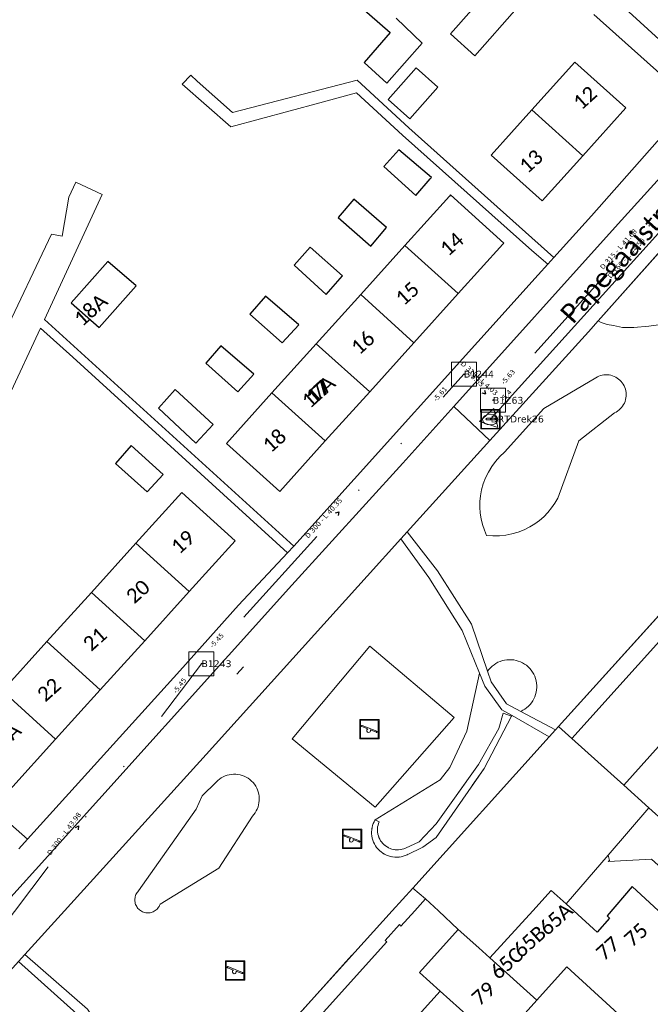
# Model space of a CAD drawing. Header units: metres. Extents: x 113074 to 114313, y 482627 to 483855.
# Tile 5 of 78: x 113618 to 113683, y 482990 to 483092. Entities that reach past the tile are written whole.
import ezdxf
from ezdxf.enums import TextEntityAlignment as Align

# ---------------------------------------------------------------- set-up
doc = ezdxf.new("R2010")
doc.units = ezdxf.units.M
doc.header["$MEASUREMENT"] = 0
doc.linetypes.add('DGN Style 2', pattern=[50.429501, 30.257701, -20.1718])
doc.linetypes.add('DGN Style 6', pattern=[30.473618, 0.016022, -6.408752, 11.215317, -6.408752, 0.016022, -6.408752])
for name, color, linetype, lineweight in [('BGT-Lijnen - BTD Groenvoorziening  gras- en kruidachtigen (v)', 94, 'Continuous', 13), ('BGT-Lijnen - BTD Groenvoorziening  heesters (v)', 94, 'Continuous', 13), ('BGT-Lijnen - BTD Groenvoorziening  planten (v)', 94, 'Continuous', 13), ('BGT-Lijnen - Huisnummer overig (t)', 252, 'Continuous', 13), ('BGT-Lijnen - IMKL   Bijzondere knoop (p)', 252, 'Continuous', 13), ('BGT-Lijnen - ORL Straatnaam (t)', 7, 'Continuous', 13), ('BGT-Lijnen - OTD Onverhard  boomschors (v)', 7, 'Continuous', 13), ('BGT-Lijnen - PND grondvlak pand (v_mv)', 1, 'Continuous', 13), ('BGT-Lijnen - STM Speelvoorziening (p)', 7, 'Continuous', 13), ('BGT-Lijnen - WGD Parkeervlak (v)', 7, 'Continuous', 13), ('BGT-Lijnen - WGD Rijbaan - Lokale weg (v)', 7, 'Continuous', 13), ('BGT-Lijnen - WGD Voetpad (v)', 7, 'Continuous', 13), ('BGT-Lijnen - XXX Brandgang OTD (v)', 7, 'Continuous', 13), ('BGT-Lijnen - XXX Haagvoet BTD (v)', 211, 'Continuous', 13), ('Riolering - BOBs', 7, 'Continuous', 13), ('Riolering - Drainage', 254, 'Continuous', 13), ('Riolering - Gemengd riool', 7, 'Continuous', 13), ('Riolering - KNOOP_NUMMER', 7, 'Continuous', 13), ('Riolering - KNOOP_RIOOLPUT', 7, 'Continuous', 13), ('Riolering - Leidingtekst', 7, 'Continuous', 13), ('Riolering - Level 63', 7, 'Continuous', 13), ('Riolering - RIO-KNP', 4, 'Continuous', 13), ('Riolering - Stroomrichting', 7, 'Continuous', 13)]:
    doc.layers.add(name, color=color, linetype=linetype, lineweight=lineweight)
doc.styles.add('Style-Calibri', font='calibri.ttf')
doc.styles.add('Style-Verdana', font='verdana.ttf')

# ---------------------------------------------------------------- blocks, each defined once
blk = doc.blocks.new('STM Speelvoorziening')
at = {"layer": 'BGT-Lijnen - STM Speelvoorziening (p)', "color": 30, "lineweight": 13, "flags": 128}
for points in [[(-93, -87), (-93, 88)], [(-88, 93), (88, 93)], [(-77, 28), (-17, 4)], [(-73, 40), (76, -20)], [(92, 88), (92, -87)], [(88, -92), (-88, -92)], [(11, -7), (71, -31)]]:
    blk.add_lwpolyline(points, dxfattribs=at)
at = {"layer": 'BGT-Lijnen - STM Speelvoorziening (p)', "color": 30, "lineweight": 13, "extrusion": (0, 0, -1)}
for centre, start, end in [((88, 88), 360, 90), ((-88, 88), 90, 180), ((88, -87), 270, 0), ((-88, -87), 180, 270)]:
    blk.add_arc(centre, 4.32, start, end, dxfattribs=at)
at = {"layer": 'BGT-Lijnen - STM Speelvoorziening (p)', "color": 30, "lineweight": 13}
for centre, radius, start, end in [((-76, 34), 6.15, 59.2233, 256.9778), ((-8, -13), 20.1, 118.3273, 269.9999), ((-8, -13), 20.1, 270, 17.8725), ((73, -26), 6.08, 246.3332, 69.8668)]:
    blk.add_arc(centre, radius, start, end, dxfattribs=at)
blk.add_3dface([(-100, 100), (100, 100), (100, -100), (-100, -100)], dxfattribs=at)
blk = doc.blocks.new('IMKL Bijzondere knoop')
at = {"layer": 'BGT-Lijnen - IMKL   Bijzondere knoop (p)', "linetype": 'Continuous', "lineweight": 13}
for p, q in [((-39, 8), (39, 8)), ((-39, -9), (39, -9))]:
    blk.add_line(p, q, dxfattribs=at)
blk.add_arc((-40, -1), 8.3, 79.3818, 280.6182, dxfattribs=at)
at = {"layer": 'BGT-Lijnen - IMKL   Bijzondere knoop (p)', "linetype": 'Continuous', "lineweight": 13, "extrusion": (0, 0, -1)}
blk.add_arc((-41, -1), 8.42, 75.8538, 284.1462, dxfattribs=at)
at = {"layer": 'BGT-Lijnen - IMKL   Bijzondere knoop (p)', "linetype": 'Continuous', "lineweight": 13}
blk.add_ellipse((-4, -5), major_axis=(-79.3, -0.2), ratio=0.699465, dxfattribs=at)
for points in [[(-101, 98), (99, 98), (99, -102), (-101, -102)], [(-95, 92), (92, 92), (92, -96), (-95, -96)]]:
    blk.add_3dface(points, dxfattribs=at)
blk = doc.blocks.new('CDE bijzonder')
at = {"layer": 'Riolering - RIO-KNP', "color": 172}
for p, q in [((-1.14, -0.26), (0.34, 1.08)), ((0.34, 1.08), (0.76, -0.88)), ((0.76, -0.88), (-1.14, -0.26))]:
    blk.add_line(p, q, dxfattribs=at)
blk.add_3dface([(-1.14, -0.26), (0.34, 1.08), (0.76, -0.88)], dxfattribs=at)
blk = doc.blocks.new('rioput')
at = {"layer": 'Riolering - Level 63', "linetype": 'Continuous', "lineweight": 13}
blk.add_3dface([(-1.29, 1.24), (1.29, 1.24), (1.29, -1.24), (-1.29, -1.24)], dxfattribs=at)

msp = doc.modelspace()

# ---------------------------------------------------------------- linework, layer by layer
at = {"layer": 'BGT-Lijnen - BTD Groenvoorziening  gras- en kruidachtigen (v)', "linetype": 'DGN Style 2', "lineweight": 13, "flags": 128}
for points in [[(113677.86, 483060.92), (113676.85, 483059.78), (113666.69, 483048.56)], [(113678.8, 483060.51), (113678.18, 483060.73), (113677.86, 483060.92)], [(113680.38, 483060.21), (113679.46, 483060.43), (113678.8, 483060.51)], [(113683.09, 483060.36), (113681.55, 483060.21), (113680.38, 483060.21)], [(113685.37, 483060.88), (113684.38, 483060.54), (113683.09, 483060.36)], [(113677.94, 483055.19), (113678.11, 483055.25), (113678.28, 483055.29)], [(113678.28, 483055.29), (113678.46, 483055.32), (113678.64, 483055.34)], [(113678.64, 483055.34), (113678.82, 483055.33), (113679, 483055.32)], [(113679, 483055.32), (113679.18, 483055.28), (113679.35, 483055.23)], [(113668.2, 483047.33), (113672.27, 483051.84), (113677.62, 483055.03)], [(113677.62, 483055.03), (113677.78, 483055.12), (113677.94, 483055.19)], [(113679.35, 483055.23), (113679.52, 483055.17), (113679.68, 483055.09)], [(113679.68, 483055.09), (113679.83, 483055), (113679.98, 483054.89)], [(113679.98, 483054.89), (113680.11, 483054.78), (113680.24, 483054.65)], [(113680.24, 483054.65), (113680.35, 483054.51), (113680.45, 483054.36)], [(113680.45, 483054.36), (113680.54, 483054.2), (113680.62, 483054.03)], [(113680.62, 483054.03), (113680.68, 483053.86), (113680.72, 483053.68)], [(113680.72, 483053.68), (113680.75, 483053.5), (113680.76, 483053.31)], [(113680.76, 483053.31), (113680.75, 483053.13), (113680.73, 483052.95)], [(113680.49, 483052.26), (113680.39, 483052.1), (113680.28, 483051.96)], [(113680.64, 483052.59), (113680.57, 483052.42), (113680.49, 483052.26)], [(113680.73, 483052.95), (113680.69, 483052.77), (113680.64, 483052.59)], [(113679.71, 483051.49), (113679.55, 483051.41), (113675.88, 483048.51)], [(113680.02, 483051.7), (113679.87, 483051.59), (113679.71, 483051.49)], [(113680.28, 483051.96), (113680.15, 483051.82), (113680.02, 483051.7)], [(113666.69, 483048.56), (113658.14, 483039.11), (113661.27, 483035.08)], [(113675.88, 483048.51), (113673.71, 483042.6), (113673.4, 483042.08)], [(113667.27, 483046.39), (113667.71, 483046.88), (113668.2, 483047.33)], [(113666.53, 483045.29), (113666.88, 483045.86), (113667.27, 483046.39)], [(113666, 483044.08), (113666.24, 483044.7), (113666.53, 483045.29)], [(113665.72, 483042.85), (113665.83, 483043.45), (113666, 483044.08)], [(113665.65, 483041.65), (113665.66, 483042.25), (113665.72, 483042.85)], [(113673.4, 483042.08), (113673.06, 483041.58), (113672.67, 483041.12)], [(113665.78, 483040.45), (113665.69, 483041.05), (113665.65, 483041.65)], [(113672.67, 483041.12), (113672.25, 483040.68), (113671.8, 483040.29)], [(113666.11, 483039.3), (113665.92, 483039.87), (113665.78, 483040.45)], [(113671.8, 483040.29), (113671.31, 483039.93), (113670.8, 483039.62)], [(113673.47, 483018.68), (113673.77, 483019.02), (113693.17, 483040.49)], [(113667, 483038.69), (113666.35, 483038.74), (113666.11, 483039.3)], [(113669.59, 483039.08), (113668.96, 483038.9), (113668.32, 483038.77)], [(113670.8, 483039.62), (113670.21, 483039.32), (113669.59, 483039.08)], [(113657.5, 483038.39), (113654.02, 483034.55), (113637.38, 483016.13)], [(113663.82, 483028.92), (113660.38, 483034.41), (113657.5, 483038.39)], [(113668.32, 483038.77), (113667.66, 483038.7), (113667, 483038.69)], [(113661.27, 483035.08), (113664.77, 483029.59), (113666.44, 483024.72)], [(113664.31, 483018.53), (113665.62, 483024.52), (113663.82, 483028.92)], [(113646.27, 483017.74), (113654.28, 483027.31), (113663.01, 483019.96)], [(113667.52, 483025.65), (113667.74, 483025.74), (113667.97, 483025.82)], [(113667.97, 483025.82), (113668.2, 483025.87), (113668.44, 483025.91)], [(113668.44, 483025.91), (113668.67, 483025.92), (113668.91, 483025.92)], [(113668.91, 483025.92), (113669.15, 483025.89), (113669.39, 483025.85)], [(113669.39, 483025.85), (113669.62, 483025.78), (113669.84, 483025.7)], [(113666.44, 483024.72), (113666.59, 483024.91), (113666.75, 483025.09)], [(113666.75, 483025.09), (113666.92, 483025.25), (113667.11, 483025.4)], [(113667.11, 483025.4), (113667.31, 483025.53), (113667.52, 483025.65)], [(113669.84, 483025.7), (113670.05, 483025.6), (113670.26, 483025.47)], [(113670.26, 483025.47), (113670.46, 483025.34), (113670.64, 483025.18)], [(113670.64, 483025.18), (113670.81, 483025.01), (113670.96, 483024.83)], [(113670.96, 483024.83), (113671.1, 483024.63), (113671.22, 483024.42)], [(113671.22, 483024.42), (113671.32, 483024.21), (113671.4, 483023.98)], [(113671.4, 483023.98), (113671.46, 483023.75), (113671.51, 483023.51)], [(113671.53, 483023.03), (113671.51, 483022.79), (113671.47, 483022.56)], [(113671.51, 483023.51), (113671.53, 483023.27), (113671.53, 483023.03)], [(113671.33, 483022.1), (113671.23, 483021.88), (113671.12, 483021.67)], [(113671.47, 483022.56), (113671.41, 483022.32), (113671.33, 483022.1)], [(113670.48, 483020.95), (113670.29, 483020.81), (113670.08, 483020.69)], [(113670.83, 483021.28), (113670.66, 483021.11), (113670.48, 483020.95)], [(113671.12, 483021.67), (113670.98, 483021.47), (113670.83, 483021.28)], [(113663.01, 483019.96), (113654.84, 483010.7), (113646.27, 483017.74)], [(113658.71, 483002.34), (113672.82, 483017.96), (113668.97, 483020.15)], [(113668.97, 483020.15), (113668.93, 483020.08), (113666.09, 483014.69)], [(113670.08, 483020.69), (113669.87, 483020.58), (113673.47, 483018.68)], [(113661.56, 483013.5), (113662.55, 483014.77), (113664.31, 483018.53)], [(113637.38, 483016.13), (113622.76, 483000), (113618.67, 482995.49)], [(113666.09, 483014.69), (113661.14, 483007.57), (113659.76, 483006.57)], [(113638.58, 483013.43), (113638.75, 483013.58), (113638.94, 483013.71)], [(113638.94, 483013.71), (113639.13, 483013.82), (113639.34, 483013.91)], [(113639.34, 483013.91), (113639.55, 483013.99), (113639.77, 483014.04)], [(113639.77, 483014.04), (113639.99, 483014.08), (113640.22, 483014.1)], [(113640.22, 483014.1), (113640.45, 483014.1), (113640.67, 483014.07)], [(113640.67, 483014.07), (113640.89, 483014.03), (113641.11, 483013.97)], [(113641.11, 483013.97), (113641.32, 483013.89), (113641.53, 483013.79)], [(113641.53, 483013.79), (113641.72, 483013.67), (113641.9, 483013.54)], [(113636.98, 483011.86), (113638.41, 483013.27), (113638.58, 483013.43)], [(113641.9, 483013.54), (113642.07, 483013.39), (113642.23, 483013.23)], [(113642.23, 483013.23), (113642.37, 483013.06), (113642.5, 483012.87)], [(113642.5, 483012.87), (113642.61, 483012.67), (113642.7, 483012.47)], [(113654.72, 483009.19), (113654.82, 483009.38), (113661.56, 483013.5)], [(113630.41, 483002.05), (113636.36, 483010.49), (113636.98, 483011.86)], [(113642.7, 483012.47), (113642.77, 483012.26), (113642.82, 483012.04)], [(113642.82, 483012.04), (113642.86, 483011.82), (113642.87, 483011.59)], [(113642.87, 483011.59), (113642.87, 483011.37), (113642.84, 483011.14)], [(113642.74, 483010.71), (113642.66, 483010.5), (113642.56, 483010.3)], [(113642.84, 483011.14), (113642.8, 483010.92), (113642.74, 483010.71)], [(113642.31, 483009.92), (113642.16, 483009.76), (113638.7, 483004.38)], [(113642.56, 483010.3), (113642.44, 483010.1), (113642.31, 483009.92)], [(113654.48, 483008.36), (113654.51, 483008.58), (113654.57, 483008.79)], [(113654.57, 483008.79), (113654.64, 483008.99), (113654.72, 483009.19)], [(113654.47, 483007.93), (113654.47, 483008.15), (113654.48, 483008.36)], [(113654.53, 483007.5), (113654.49, 483007.72), (113654.47, 483007.93)], [(113654.66, 483007.09), (113654.59, 483007.29), (113654.53, 483007.5)], [(113654.86, 483006.71), (113654.76, 483006.89), (113654.66, 483007.09)], [(113655.13, 483006.36), (113654.99, 483006.53), (113654.86, 483006.71)], [(113659.76, 483006.57), (113658.14, 483005.78), (113657.94, 483005.69)], [(113655.44, 483006.07), (113655.28, 483006.21), (113655.13, 483006.36)], [(113655.81, 483005.83), (113655.62, 483005.94), (113655.44, 483006.07)], [(113656.21, 483005.65), (113656.01, 483005.73), (113655.81, 483005.83)], [(113656.64, 483005.55), (113656.42, 483005.59), (113656.21, 483005.65)], [(113657.08, 483005.52), (113656.86, 483005.53), (113656.64, 483005.55)], [(113657.51, 483005.57), (113657.3, 483005.54), (113657.08, 483005.52)], [(113657.94, 483005.69), (113657.73, 483005.62), (113657.51, 483005.57)], [(113638.7, 483004.38), (113632.62, 483000.66), (113632.57, 483000.55)], [(113630.02, 483001.22), (113630.04, 483001.33), (113630.06, 483001.45)], [(113630.06, 483001.45), (113630.1, 483001.56), (113630.14, 483001.67)], [(113630.14, 483001.67), (113630.2, 483001.77), (113630.26, 483001.87)], [(113630.26, 483001.87), (113630.33, 483001.96), (113630.41, 483002.05)], [(113632.16, 482972.94), (113656.6, 483000), (113658.71, 483002.34)], [(113630.03, 483000.98), (113630.02, 483001.1), (113630.02, 483001.22)], [(113630.07, 483000.75), (113630.04, 483000.87), (113630.03, 483000.98)], [(113630.15, 483000.53), (113630.1, 483000.64), (113630.07, 483000.75)], [(113630.27, 483000.33), (113630.21, 483000.43), (113630.15, 483000.53)], [(113632.57, 483000.55), (113632.52, 483000.45), (113632.46, 483000.35)], [(113630.42, 483000.16), (113630.34, 483000.24), (113630.27, 483000.33)], [(113630.6, 483000.01), (113630.51, 483000.08), (113630.42, 483000.16)], [(113630.8, 482999.89), (113630.7, 482999.95), (113630.6, 483000.01)], [(113631.02, 482999.81), (113630.91, 482999.85), (113630.8, 482999.89)], [(113631.25, 482999.78), (113631.14, 482999.79), (113631.02, 482999.81)], [(113631.48, 482999.78), (113631.37, 482999.77), (113631.25, 482999.78)], [(113631.71, 482999.82), (113631.6, 482999.79), (113631.48, 482999.78)], [(113631.93, 482999.9), (113631.82, 482999.86), (113631.71, 482999.82)], [(113632.13, 483000.02), (113632.03, 482999.96), (113631.93, 482999.9)], [(113632.31, 483000.17), (113632.22, 483000.09), (113632.13, 483000.02)], [(113632.46, 483000.35), (113632.39, 483000.26), (113632.31, 483000.17)], [(113618.67, 482995.49), (113625.12, 482989.82), (113627.2, 482986.9)], [(113626.77, 482985.26), (113624.03, 482989.36), (113618, 482994.75)]]:
    msp.add_lwpolyline(points, dxfattribs=at)
at = {"layer": 'BGT-Lijnen - BTD Groenvoorziening  heesters (v)', "linetype": 'DGN Style 2', "lineweight": 13, "flags": 128}
for points in [[(113690.76, 483074.12), (113690.13, 483074.67), (113677.86, 483060.92)], [(113677.86, 483060.92), (113678.18, 483060.73), (113678.8, 483060.51)], [(113678.8, 483060.51), (113679.46, 483060.43), (113680.38, 483060.21)], [(113680.38, 483060.21), (113681.55, 483060.21), (113683.09, 483060.36)], [(113683.09, 483060.36), (113684.38, 483060.54), (113685.37, 483060.88)]]:
    msp.add_lwpolyline(points, dxfattribs=at)
at = {"layer": 'BGT-Lijnen - BTD Groenvoorziening  planten (v)', "linetype": 'DGN Style 2', "lineweight": 13, "flags": 128}
for points in [[(113678.28, 483055.29), (113678.11, 483055.25), (113677.94, 483055.19)], [(113678.64, 483055.34), (113678.46, 483055.32), (113678.28, 483055.29)], [(113679, 483055.32), (113678.82, 483055.33), (113678.64, 483055.34)], [(113679.35, 483055.23), (113679.18, 483055.28), (113679, 483055.32)], [(113677.62, 483055.03), (113672.27, 483051.84), (113668.2, 483047.33)], [(113677.94, 483055.19), (113677.78, 483055.12), (113677.62, 483055.03)], [(113679.68, 483055.09), (113679.52, 483055.17), (113679.35, 483055.23)], [(113679.98, 483054.89), (113679.83, 483055), (113679.68, 483055.09)], [(113680.24, 483054.65), (113680.11, 483054.78), (113679.98, 483054.89)], [(113680.45, 483054.36), (113680.35, 483054.51), (113680.24, 483054.65)], [(113680.62, 483054.03), (113680.54, 483054.2), (113680.45, 483054.36)], [(113680.72, 483053.68), (113680.68, 483053.86), (113680.62, 483054.03)], [(113680.76, 483053.31), (113680.75, 483053.5), (113680.72, 483053.68)], [(113680.73, 483052.95), (113680.75, 483053.13), (113680.76, 483053.31)], [(113680.28, 483051.96), (113680.39, 483052.1), (113680.49, 483052.26)], [(113680.49, 483052.26), (113680.57, 483052.42), (113680.64, 483052.59)], [(113680.64, 483052.59), (113680.69, 483052.77), (113680.73, 483052.95)], [(113675.88, 483048.51), (113679.55, 483051.41), (113679.71, 483051.49)], [(113679.71, 483051.49), (113679.87, 483051.59), (113680.02, 483051.7)], [(113680.02, 483051.7), (113680.15, 483051.82), (113680.28, 483051.96)], [(113673.4, 483042.08), (113673.71, 483042.6), (113675.88, 483048.51)], [(113668.2, 483047.33), (113667.71, 483046.88), (113667.27, 483046.39)], [(113667.27, 483046.39), (113666.88, 483045.86), (113666.53, 483045.29)], [(113666.53, 483045.29), (113666.24, 483044.7), (113666, 483044.08)], [(113666, 483044.08), (113665.83, 483043.45), (113665.72, 483042.85)], [(113665.72, 483042.85), (113665.66, 483042.25), (113665.65, 483041.65)], [(113672.67, 483041.12), (113673.06, 483041.58), (113673.4, 483042.08)], [(113665.65, 483041.65), (113665.69, 483041.05), (113665.78, 483040.45)], [(113671.8, 483040.29), (113672.25, 483040.68), (113672.67, 483041.12)], [(113665.78, 483040.45), (113665.92, 483039.87), (113666.11, 483039.3)], [(113670.8, 483039.62), (113671.31, 483039.93), (113671.8, 483040.29)], [(113666.11, 483039.3), (113666.35, 483038.74), (113667, 483038.69)], [(113668.32, 483038.77), (113668.96, 483038.9), (113669.59, 483039.08)], [(113669.59, 483039.08), (113670.21, 483039.32), (113670.8, 483039.62)], [(113667, 483038.69), (113667.66, 483038.7), (113668.32, 483038.77)], [(113667.97, 483025.82), (113667.74, 483025.74), (113667.52, 483025.65)], [(113668.44, 483025.91), (113668.2, 483025.87), (113667.97, 483025.82)], [(113668.91, 483025.92), (113668.67, 483025.92), (113668.44, 483025.91)], [(113669.39, 483025.85), (113669.15, 483025.89), (113668.91, 483025.92)], [(113669.84, 483025.7), (113669.62, 483025.78), (113669.39, 483025.85)], [(113666.75, 483025.09), (113666.59, 483024.91), (113666.44, 483024.72)], [(113667.11, 483025.4), (113666.92, 483025.25), (113666.75, 483025.09)], [(113667.52, 483025.65), (113667.31, 483025.53), (113667.11, 483025.4)], [(113670.26, 483025.47), (113670.05, 483025.6), (113669.84, 483025.7)], [(113670.64, 483025.18), (113670.46, 483025.34), (113670.26, 483025.47)], [(113670.96, 483024.83), (113670.81, 483025.01), (113670.64, 483025.18)], [(113671.22, 483024.42), (113671.1, 483024.63), (113670.96, 483024.83)], [(113665.62, 483024.52), (113664.31, 483018.53), (113662.55, 483014.77)], [(113667.91, 483020.75), (113666.17, 483023.17), (113665.62, 483024.52)], [(113666.44, 483024.72), (113666.82, 483023.63), (113668.41, 483021.35)], [(113671.4, 483023.98), (113671.32, 483024.21), (113671.22, 483024.42)], [(113671.51, 483023.51), (113671.46, 483023.75), (113671.4, 483023.98)], [(113671.47, 483022.56), (113671.51, 483022.79), (113671.53, 483023.03)], [(113671.53, 483023.03), (113671.53, 483023.27), (113671.51, 483023.51)], [(113671.12, 483021.67), (113671.23, 483021.88), (113671.33, 483022.1)], [(113671.33, 483022.1), (113671.41, 483022.32), (113671.47, 483022.56)], [(113668.93, 483020.08), (113668.97, 483020.15), (113667.91, 483020.75)], [(113668.41, 483021.35), (113669.87, 483020.58), (113670.08, 483020.69)], [(113670.08, 483020.69), (113670.29, 483020.81), (113670.48, 483020.95)], [(113670.48, 483020.95), (113670.66, 483021.11), (113670.83, 483021.28)], [(113670.83, 483021.28), (113670.98, 483021.47), (113671.12, 483021.67)], [(113667.62, 483018.83), (113668.06, 483020.41), (113668.93, 483020.08)], [(113661.13, 483008.96), (113665.5, 483015.09), (113667.62, 483018.83)], [(113662.55, 483014.77), (113661.56, 483013.5), (113654.82, 483009.38)], [(113638.94, 483013.71), (113638.75, 483013.58), (113638.58, 483013.43)], [(113639.34, 483013.91), (113639.13, 483013.82), (113638.94, 483013.71)], [(113639.77, 483014.04), (113639.55, 483013.99), (113639.34, 483013.91)], [(113640.22, 483014.1), (113639.99, 483014.08), (113639.77, 483014.04)], [(113640.67, 483014.07), (113640.45, 483014.1), (113640.22, 483014.1)], [(113641.11, 483013.97), (113640.89, 483014.03), (113640.67, 483014.07)], [(113641.53, 483013.79), (113641.32, 483013.89), (113641.11, 483013.97)], [(113641.9, 483013.54), (113641.72, 483013.67), (113641.53, 483013.79)], [(113638.58, 483013.43), (113638.41, 483013.27), (113636.98, 483011.86)], [(113642.23, 483013.23), (113642.07, 483013.39), (113641.9, 483013.54)], [(113642.5, 483012.87), (113642.37, 483013.06), (113642.23, 483013.23)], [(113642.7, 483012.47), (113642.61, 483012.67), (113642.5, 483012.87)], [(113636.98, 483011.86), (113636.36, 483010.49), (113630.41, 483002.05)], [(113642.82, 483012.04), (113642.77, 483012.26), (113642.7, 483012.47)], [(113642.87, 483011.59), (113642.86, 483011.82), (113642.82, 483012.04)], [(113642.84, 483011.14), (113642.87, 483011.37), (113642.87, 483011.59)], [(113642.56, 483010.3), (113642.66, 483010.5), (113642.74, 483010.71)], [(113642.74, 483010.71), (113642.8, 483010.92), (113642.84, 483011.14)], [(113638.7, 483004.38), (113642.16, 483009.76), (113642.31, 483009.92)], [(113642.31, 483009.92), (113642.44, 483010.1), (113642.56, 483010.3)], [(113654.82, 483009.38), (113655.25, 483009.19), (113655.18, 483009.01)], [(113655.09, 483008.65), (113655.08, 483008.47), (113655.07, 483008.28)], [(113655.18, 483009.01), (113655.13, 483008.84), (113655.09, 483008.65)], [(113657.96, 483006.45), (113659.38, 483007.12), (113661.13, 483008.96)], [(113655.07, 483008.28), (113655.09, 483008.1), (113655.12, 483007.92)], [(113655.12, 483007.92), (113655.17, 483007.74), (113655.23, 483007.56)], [(113655.23, 483007.56), (113655.31, 483007.39), (113655.4, 483007.23)], [(113655.4, 483007.23), (113655.51, 483007.08), (113655.63, 483006.94)], [(113655.63, 483006.94), (113655.77, 483006.81), (113655.91, 483006.69)], [(113655.91, 483006.69), (113656.06, 483006.59), (113656.22, 483006.5)], [(113656.22, 483006.5), (113656.38, 483006.43), (113656.55, 483006.37)], [(113656.55, 483006.37), (113656.73, 483006.33), (113656.9, 483006.3)], [(113656.9, 483006.3), (113657.08, 483006.28), (113657.26, 483006.29)], [(113657.26, 483006.29), (113657.44, 483006.31), (113657.62, 483006.34)], [(113657.62, 483006.34), (113657.8, 483006.39), (113657.96, 483006.45)], [(113632.57, 483000.55), (113632.62, 483000.66), (113638.7, 483004.38)], [(113630.06, 483001.45), (113630.04, 483001.33), (113630.02, 483001.22)], [(113630.14, 483001.67), (113630.1, 483001.56), (113630.06, 483001.45)], [(113630.26, 483001.87), (113630.2, 483001.77), (113630.14, 483001.67)], [(113630.41, 483002.05), (113630.33, 483001.96), (113630.26, 483001.87)], [(113630.02, 483001.22), (113630.02, 483001.1), (113630.03, 483000.98)], [(113630.03, 483000.98), (113630.04, 483000.87), (113630.07, 483000.75)], [(113630.07, 483000.75), (113630.1, 483000.64), (113630.15, 483000.53)], [(113630.15, 483000.53), (113630.21, 483000.43), (113630.27, 483000.33)], [(113632.46, 483000.35), (113632.52, 483000.45), (113632.57, 483000.55)], [(113630.27, 483000.33), (113630.34, 483000.24), (113630.42, 483000.16)], [(113630.42, 483000.16), (113630.51, 483000.08), (113630.6, 483000.01)], [(113630.6, 483000.01), (113630.7, 482999.95), (113630.8, 482999.89)], [(113630.8, 482999.89), (113630.91, 482999.85), (113631.02, 482999.81)], [(113631.02, 482999.81), (113631.14, 482999.79), (113631.25, 482999.78)], [(113631.25, 482999.78), (113631.37, 482999.77), (113631.48, 482999.78)], [(113631.48, 482999.78), (113631.6, 482999.79), (113631.71, 482999.82)], [(113631.71, 482999.82), (113631.82, 482999.86), (113631.93, 482999.9)], [(113631.93, 482999.9), (113632.03, 482999.96), (113632.13, 483000.02)], [(113632.13, 483000.02), (113632.22, 483000.09), (113632.31, 483000.17)], [(113632.31, 483000.17), (113632.39, 483000.26), (113632.46, 483000.35)]]:
    msp.add_lwpolyline(points, dxfattribs=at)
at = {"layer": 'BGT-Lijnen - ORL Straatnaam (t)', "linetype": 'Continuous', "lineweight": 13, "flags": 128}
msp.add_lwpolyline([(113640.56, 483024.43), (113641.24, 483025.17)], dxfattribs=at)
at = {"layer": 'BGT-Lijnen - OTD Onverhard  boomschors (v)', "linetype": 'Continuous', "lineweight": 13, "flags": 128}
for points in [[(113663.01, 483019.96), (113654.28, 483027.31), (113646.27, 483017.74)], [(113646.27, 483017.74), (113654.84, 483010.7), (113663.01, 483019.96)]]:
    msp.add_lwpolyline(points, dxfattribs=at)
at = {"layer": 'BGT-Lijnen - PND grondvlak pand (v_mv)', "linetype": 'Continuous', "lineweight": 25, "flags": 128}
for points in [[(113658.45, 483102.99), (113651.33, 483095.1), (113656.4, 483090.66)], [(113669.5, 483093.23), (113666.95, 483095.47), (113662.62, 483090.52)], [(113662.62, 483090.52), (113665.14, 483088.27), (113669.5, 483093.23)], [(113656.04, 483085.46), (113659.69, 483089.57), (113656.99, 483092.16)], [(113656.4, 483090.66), (113653.69, 483087.59), (113656.04, 483085.46)], [(113661.32, 483085.04), (113659.08, 483087.02), (113656.18, 483083.74)], [(113680.71, 483082.91), (113675.46, 483087.62), (113671.03, 483082.69)], [(113656.18, 483083.74), (113658.43, 483081.76), (113661.32, 483085.04)], [(113671.03, 483082.69), (113676.27, 483077.95), (113680.71, 483082.91)], [(113671.03, 483082.69), (113666.83, 483078), (113672.09, 483073.28)], [(113672.09, 483073.28), (113676.27, 483077.95), (113671.03, 483082.69)], [(113657.27, 483078.56), (113655.74, 483076.84), (113659.04, 483073.85)], [(113660.65, 483075.7), (113657.27, 483078.56)], [(113659.04, 483073.85), (113660.53, 483075.57), (113660.65, 483075.7)], [(113662.62, 483073.9), (113662.51, 483073.78), (113657.91, 483068.68)], [(113668.03, 483068.81), (113668.13, 483068.93), (113662.62, 483073.9)], [(113656.02, 483070.55), (113652.65, 483073.46), (113651.03, 483071.57)], [(113651.03, 483071.57), (113654.38, 483068.63), (113656.02, 483070.55)], [(113651.48, 483065.56), (113648.14, 483068.5), (113646.48, 483066.64)], [(113663.42, 483063.71), (113657.91, 483068.68), (113653.34, 483063.61)], [(113657.91, 483068.68), (113663.42, 483063.71), (113668.03, 483068.81)], [(113630.15, 483064.51), (113627.24, 483067.02), (113623.45, 483062.77)], [(113646.48, 483066.64), (113649.79, 483063.63), (113651.48, 483065.56)], [(113623.45, 483062.77), (113626.32, 483060.23), (113630.15, 483064.51)], [(113646.94, 483060.5), (113643.52, 483063.44), (113641.91, 483061.59)], [(113658.84, 483058.64), (113653.34, 483063.61), (113648.76, 483058.54)], [(113653.34, 483063.61), (113658.84, 483058.64), (113663.42, 483063.71)], [(113641.91, 483061.59), (113645.23, 483058.64), (113646.94, 483060.5)], [(113642.3, 483055.41), (113638.91, 483058.33), (113637.36, 483056.53)], [(113654.27, 483053.57), (113648.76, 483058.54), (113644.18, 483053.47)], [(113648.76, 483058.54), (113654.27, 483053.57), (113658.84, 483058.64)], [(113637.36, 483056.53), (113640.67, 483053.56), (113642.3, 483055.41)], [(113638.11, 483050.21), (113634.2, 483053.82), (113632.47, 483051.89)], [(113649.69, 483048.5), (113644.18, 483053.47), (113639.47, 483048.25)], [(113644.18, 483053.47), (113649.69, 483048.5), (113654.27, 483053.57)], [(113632.47, 483051.89), (113636.32, 483048.28), (113638.11, 483050.21)], [(113639.47, 483048.25), (113644.98, 483043.28), (113649.69, 483048.5)], [(113632.94, 483045.05), (113629.65, 483048.04), (113628.01, 483046.17)], [(113628.01, 483046.17), (113631.29, 483043.26), (113632.94, 483045.05)], [(113640.38, 483038.19), (113634.88, 483043.17), (113630.14, 483037.94)], [(113630.14, 483037.94), (113635.64, 483032.96), (113640.38, 483038.19)], [(113635.64, 483032.96), (113630.14, 483037.94), (113625.54, 483032.86)], [(113625.54, 483032.86), (113631.04, 483027.88), (113635.64, 483032.96)], [(113631.04, 483027.88), (113625.54, 483032.86), (113620.94, 483027.78)], [(113620.94, 483027.78), (113626.44, 483022.8), (113631.04, 483027.88)], [(113626.44, 483022.8), (113620.94, 483027.78), (113616.34, 483022.7)], [(113616.34, 483022.7), (113621.84, 483017.72), (113626.44, 483022.8)], [(113621.84, 483017.72), (113616.34, 483022.7), (113611.6, 483017.47)], [(113611.6, 483017.47), (113617.1, 483012.49), (113621.84, 483017.72)], [(113684.09, 483016.94), (113680.51, 483012.95), (113683.11, 483010.61)], [(113683.11, 483010.61), (113686.46, 483007.59), (113690.47, 483012.04)], [(113684.1, 483000), (113681.37, 483002.49), (113678.79, 482999.47)], [(113674.55, 483000.7), (113673.02, 483002.09), (113671.12, 483000)], [(113677.75, 482997.8), (113677.38, 482998.14), (113674.55, 483000.7)], [(113671.12, 483000), (113666.68, 482995.13)], [(113678.79, 482999.47), (113679.05, 482999.23), (113677.75, 482997.8)], [(113663.42, 482998.07), (113659.42, 482993.62), (113661.54, 482991.71)], [(113666.68, 482995.13), (113665.54, 482996.16), (113663.42, 482998.07)], [(113666.68, 482995.13), (113671.52, 482990.78), (113674.3, 482993.82)], [(113671.52, 482990.78), (113666.68, 482995.13)], [(113674.3, 482993.82), (113674.63, 482994.2), (113687.65, 482982.31)], [(113661.54, 482991.71), (113657.68, 482987.41), (113663.66, 482982.03)], [(113663.66, 482982.03), (113667.53, 482986.33), (113661.54, 482991.71)], [(113661.54, 482991.71), (113667.53, 482986.33), (113671.52, 482990.78)]]:
    msp.add_lwpolyline(points, dxfattribs=at)
at = {"layer": 'BGT-Lijnen - WGD Parkeervlak (v)', "linetype": 'Continuous', "lineweight": 13, "flags": 128}
for points in [[(113673.47, 483018.68), (113672.82, 483017.96), (113658.71, 483002.34)], [(113675.15, 483017.77), (113673.77, 483019.02), (113673.47, 483018.68)], [(113683.11, 483010.61), (113680.51, 483012.95), (113675.15, 483017.77)], [(113674.55, 483000.7), (113678.89, 483005.72), (113683.11, 483010.61)], [(113658.71, 483002.34), (113660.02, 483001.23), (113661.38, 483000)], [(113671.12, 483000), (113673.02, 483002.09), (113674.55, 483000.7)], [(113661.38, 483000), (113663.42, 482998.07), (113665.54, 482996.16)], [(113665.54, 482996.16), (113666.68, 482995.13), (113671.12, 483000)]]:
    msp.add_lwpolyline(points, dxfattribs=at)
at = {"layer": 'BGT-Lijnen - WGD Rijbaan - Lokale weg (v)', "linetype": 'Continuous', "lineweight": 13, "flags": 128}
for points in [[(113661.45, 483110.71), (113687.31, 483087.08), (113687.99, 483086.54)], [(113688.46, 483080.39), (113687.95, 483079.78), (113679.93, 483070.93)], [(113677.86, 483060.92), (113690.13, 483074.67), (113690.16, 483074.7)], [(113679.93, 483070.93), (113662.95, 483052.05), (113666.69, 483048.56)], [(113666.69, 483048.56), (113676.85, 483059.78), (113677.86, 483060.92)], [(113666.69, 483048.56), (113662.95, 483052.05), (113657.68, 483046.2)], [(113657.5, 483038.39), (113658.14, 483039.11), (113666.69, 483048.56)], [(113657.68, 483046.2), (113646.24, 483033.6), (113619.76, 483004.22)], [(113637.38, 483016.13), (113654.02, 483034.55), (113657.5, 483038.39)], [(113618.67, 482995.49), (113622.76, 483000), (113637.38, 483016.13)], [(113619.76, 483004.22), (113615.9, 483000), (113609.97, 482993.48)], [(113614.07, 482990.42), (113618, 482994.75), (113618.67, 482995.49)]]:
    msp.add_lwpolyline(points, dxfattribs=at)
at = {"layer": 'BGT-Lijnen - WGD Voetpad (v)', "linetype": 'Continuous', "lineweight": 13, "flags": 128}
for points in [[(113687.99, 483086.54), (113687.31, 483087.08), (113661.45, 483110.71)], [(113677.42, 483092.55), (113686.17, 483084.72), (113689.08, 483082.11)], [(113686.38, 483082.45), (113685.78, 483081.47), (113677.16, 483071.74)], [(113662.95, 483052.05), (113679.93, 483070.93), (113687.95, 483079.78)], [(113677.16, 483071.74), (113673.29, 483067.45), (113672.67, 483066.76)], [(113672.67, 483066.76), (113671.66, 483065.65), (113646.43, 483037.65)], [(113646.24, 483033.6), (113657.68, 483046.2), (113662.95, 483052.05)], [(113700.01, 483048.14), (113693.17, 483040.49), (113673.77, 483019.02)], [(113658.14, 483039.11), (113657.5, 483038.39), (113660.38, 483034.41)], [(113664.77, 483029.59), (113661.27, 483035.08), (113658.14, 483039.11)], [(113646.43, 483037.65), (113645.78, 483036.96), (113645.79, 483036.95)], [(113645.79, 483036.95), (113640.71, 483031.56), (113634.67, 483024.78)], [(113660.38, 483034.41), (113663.82, 483028.92), (113665.62, 483024.52)], [(113615.9, 483000), (113619.76, 483004.22), (113646.24, 483033.6)], [(113673.77, 483019.02), (113675.15, 483017.77), (113688.84, 483033)], [(113666.82, 483023.63), (113666.44, 483024.72), (113664.77, 483029.59)], [(113634.67, 483024.78), (113618.93, 483007.39), (113618.03, 483006.4)], [(113665.62, 483024.52), (113666.17, 483023.17), (113667.91, 483020.75)], [(113669.87, 483020.58), (113668.41, 483021.35), (113666.82, 483023.63)], [(113667.91, 483020.75), (113668.97, 483020.15), (113672.82, 483017.96)], [(113672.82, 483017.96), (113673.47, 483018.68), (113669.87, 483020.58)], [(113686.46, 483007.59), (113683.11, 483010.61), (113678.89, 483005.72)], [(113678.89, 483005.72), (113679.02, 483005.19), (113678.91, 483005.08)], [(113678.91, 483005.08), (113683.37, 483005.31), (113695.55, 482994.38)], [(113658.71, 483002.34), (113656.6, 483000), (113632.16, 482972.94)], [(113658.92, 483000), (113660.02, 483001.23), (113658.71, 483002.34)], [(113657.34, 482998.56), (113657.5, 482998.42), (113658.92, 483000)], [(113656.03, 482996.8), (113655.88, 482996.93), (113657.34, 482998.56)], [(113644.22, 482984.31), (113644.53, 482984.03), (113656.03, 482996.8)], [(113618.67, 482995.49), (113618, 482994.75), (113624.03, 482989.36)], [(113625.12, 482989.82), (113618.67, 482995.49)]]:
    msp.add_lwpolyline(points, dxfattribs=at)
at = {"layer": 'BGT-Lijnen - XXX Brandgang OTD (v)', "linetype": 'Continuous', "lineweight": 13, "flags": 128}
for points in [[(113635.81, 483086.28), (113634.91, 483085.35), (113639.95, 483080.92)], [(113640.11, 483082.43), (113636.45, 483085.65), (113635.81, 483086.28)], [(113652.98, 483085.74), (113640.11, 483082.43)], [(113673.29, 483067.45), (113658.33, 483080.82), (113652.98, 483085.74)], [(113639.95, 483080.92), (113649.11, 483083.41), (113652.91, 483084.44)], [(113652.91, 483084.44), (113657.67, 483080.09), (113671.02, 483068.17)], [(113620.68, 483061.04), (113626.66, 483073.95), (113623.94, 483075.21)], [(113623.94, 483075.21), (113623.22, 483073.69), (113622.5, 483069.66)], [(113622.5, 483069.66), (113621.41, 483069.86), (113616.37, 483059.2)], [(113671.02, 483068.17), (113672.67, 483066.76), (113673.29, 483067.45)], [(113645.78, 483036.96), (113646.43, 483037.65), (113620.68, 483061.04)], [(113613.97, 483046.54), (113617.02, 483053.13), (113620.27, 483060.16)], [(113620.27, 483060.16), (113623.63, 483057.15), (113645.78, 483036.96)], [(113618.03, 483006.4), (113618.93, 483007.39), (113601.74, 483022.53)]]:
    msp.add_lwpolyline(points, dxfattribs=at)
at = {"layer": 'BGT-Lijnen - XXX Haagvoet BTD (v)', "linetype": 'DGN Style 6', "lineweight": 13, "flags": 128}
for points in [[(113661.14, 483007.57), (113666.09, 483014.69), (113668.93, 483020.08)], [(113668.93, 483020.08), (113668.06, 483020.41), (113667.62, 483018.83)], [(113667.62, 483018.83), (113665.5, 483015.09), (113661.13, 483008.96)], [(113654.51, 483008.58), (113654.48, 483008.36), (113654.47, 483008.15)], [(113654.64, 483008.99), (113654.57, 483008.79), (113654.51, 483008.58)], [(113654.82, 483009.38), (113654.72, 483009.19), (113654.64, 483008.99)], [(113655.18, 483009.01), (113655.25, 483009.19), (113654.82, 483009.38)], [(113655.07, 483008.28), (113655.08, 483008.47), (113655.09, 483008.65)], [(113655.09, 483008.65), (113655.13, 483008.84), (113655.18, 483009.01)], [(113661.13, 483008.96), (113659.38, 483007.12), (113657.96, 483006.45)], [(113654.47, 483008.15), (113654.47, 483007.93), (113654.49, 483007.72)], [(113654.49, 483007.72), (113654.53, 483007.5), (113654.59, 483007.29)], [(113655.12, 483007.92), (113655.09, 483008.1), (113655.07, 483008.28)], [(113655.23, 483007.56), (113655.17, 483007.74), (113655.12, 483007.92)], [(113655.4, 483007.23), (113655.31, 483007.39), (113655.23, 483007.56)], [(113658.14, 483005.78), (113659.76, 483006.57), (113661.14, 483007.57)], [(113654.59, 483007.29), (113654.66, 483007.09), (113654.76, 483006.89)], [(113654.76, 483006.89), (113654.86, 483006.71), (113654.99, 483006.53)], [(113654.99, 483006.53), (113655.13, 483006.36), (113655.28, 483006.21)], [(113655.63, 483006.94), (113655.51, 483007.08), (113655.4, 483007.23)], [(113655.91, 483006.69), (113655.77, 483006.81), (113655.63, 483006.94)], [(113656.22, 483006.5), (113656.06, 483006.59), (113655.91, 483006.69)], [(113656.55, 483006.37), (113656.38, 483006.43), (113656.22, 483006.5)], [(113655.28, 483006.21), (113655.44, 483006.07), (113655.62, 483005.94)], [(113655.62, 483005.94), (113655.81, 483005.83), (113656.01, 483005.73)], [(113656.01, 483005.73), (113656.21, 483005.65), (113656.42, 483005.59)], [(113656.42, 483005.59), (113656.64, 483005.55), (113656.86, 483005.53)], [(113656.9, 483006.3), (113656.73, 483006.33), (113656.55, 483006.37)], [(113656.86, 483005.53), (113657.08, 483005.52), (113657.3, 483005.54)], [(113657.26, 483006.29), (113657.08, 483006.28), (113656.9, 483006.3)], [(113657.62, 483006.34), (113657.44, 483006.31), (113657.26, 483006.29)], [(113657.3, 483005.54), (113657.51, 483005.57), (113657.73, 483005.62)], [(113657.96, 483006.45), (113657.8, 483006.39), (113657.62, 483006.34)], [(113657.73, 483005.62), (113657.94, 483005.69), (113658.14, 483005.78)]]:
    msp.add_lwpolyline(points, dxfattribs=at)
at = {"layer": 'Riolering - Drainage', "linetype": 'Continuous', "lineweight": 13, "flags": 128}
msp.add_lwpolyline([(113696.62, 483083.84), (113666.76, 483050.76)], dxfattribs=at)
at = {"layer": 'Riolering - Gemengd riool', "color": 94, "linetype": 'DGN Style 6', "lineweight": 13, "flags": 128}
for points in [[(113666.99, 483052.7), (113694.79, 483083.75)], [(113636.9, 483025.5), (113664, 483055.4)], [(113664, 483055.4), (113666.99, 483052.7)], [(113610.4, 482990.4), (113636.9, 483025.5)]]:
    msp.add_lwpolyline(points, dxfattribs=at)
at = {"layer": 'Riolering - KNOOP_RIOOLPUT', "color": 7, "linetype": 'Continuous', "lineweight": 13}
for p in [(113664, 483055.4), (113666.99, 483052.7), (113666.76, 483050.76), (113636.9, 483025.5)]:
    msp.add_point(p, dxfattribs=at)
at = {"layer": 'Riolering - Stroomrichting', "color": 30, "linetype": 'Continuous', "lineweight": 25, "flags": 128}
for points in [[(113681.18, 483068.85), (113681.56, 483068.97)], [(113681.47, 483068.58), (113681.56, 483068.97)], [(113665.85, 483053.46), (113666.24, 483053.38)], [(113666.11, 483053.76), (113666.24, 483053.38)], [(113650.74, 483041.07), (113651.12, 483041.19)], [(113651.04, 483040.8), (113651.12, 483041.19)], [(113623.88, 483008.59), (113624.25, 483008.75)], [(113624.2, 483008.35), (113624.25, 483008.75)]]:
    msp.add_lwpolyline(points, dxfattribs=at)

# ---------------------------------------------------------------- block references
at = {"layer": 'BGT-Lijnen - IMKL   Bijzondere knoop (p)', "linetype": 'Continuous', "lineweight": 13, "xscale": 0.0100096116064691, "yscale": 0.0100096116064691}
msp.add_blockref('IMKL Bijzondere knoop', (113666.76, 483050.76), dxfattribs=at)
at = {"layer": 'BGT-Lijnen - STM Speelvoorziening (p)', "color": 7, "linetype": 'Continuous', "lineweight": 13, "xscale": 0.01, "yscale": 0.01}
for p in [(113654.24, 483018.73), (113652.45, 483007.41), (113640.37, 482993.83)]:
    msp.add_blockref('STM Speelvoorziening', p, dxfattribs=at)
at = {"layer": 'Riolering - Level 63', "linetype": 'Continuous', "lineweight": 13}
for p in [(113664, 483055.4), (113666.99, 483052.7), (113636.9, 483025.5)]:
    msp.add_blockref('rioput', p, dxfattribs=at)
at = {"layer": 'Riolering - RIO-KNP', "color": 172}
msp.add_blockref('CDE bijzonder', (113666.76, 483050.76), dxfattribs=at)

# ---------------------------------------------------------------- texts
at = {"layer": 'BGT-Lijnen - Huisnummer overig (t)', "linetype": 'Continuous', "lineweight": 13, "style": 'Style-Calibri'}
for s, p in [('12', (113676.5, 483083.94)), ('13', (113670.93, 483077.38)), ('14', (113662.75, 483068.83)), ('15', (113658.15, 483063.73)), ('18A', (113625.47, 483062.04)), ('16', (113653.56, 483058.65)), ('17A', (113648.98, 483053.58)), ('17', (113648.88, 483053.53)), ('17', (113649, 483053.6)), ('18', (113644.43, 483048.54)), ('19', (113634.97, 483038.07)), ('20', (113630.34, 483032.96)), ('21', (113625.89, 483028.05)), ('22', (113621.16, 483022.83)), ('23A', (113616.54, 483017.73)), ('65A', (113673.49, 482999.15)), ('65B', (113670.77, 482996.82)), ('75', (113681.76, 482997.53)), ('77', (113678.86, 482996.12)), ('65C', (113668.4, 482994.57)), ('79', (113666.01, 482991.46))]:
    msp.add_text(s, height=1.5, rotation=41.85, dxfattribs=at).set_placement(p, align=Align.MIDDLE_CENTER)
at = {"layer": 'BGT-Lijnen - ORL Straatnaam (t)', "color": 7, "linetype": 'Continuous', "lineweight": 13, "style": 'Style-Calibri'}
msp.add_text('Papegaaistraat', height=2, rotation=47.938, dxfattribs=at).set_placement((113680.83, 483068.16), align=Align.MIDDLE_CENTER)
at = {"layer": 'Riolering - BOBs', "color": 7, "linetype": 'Continuous', "lineweight": 13, "style": 'Style-Verdana'}
for s, rotation, p in [('-5.63', 317.9172, (113665.14, 483054.64)), ('-5.63', 48.1619, (113668.74, 483054.95)), ('-5.61', 47.8169, (113661.73, 483053.19)), ('-5.4', 47.9383, (113668.54, 483053.03)), ('-5.45', 47.8169, (113638.66, 483027.74)), ('-5.45', 52.9467, (113634.84, 483023.1))]:
    msp.add_text(s, height=0.5, rotation=rotation, dxfattribs=at).set_placement(p, align=Align.CENTER)
at = {"layer": 'Riolering - KNOOP_NUMMER', "color": 7, "linetype": 'Continuous', "lineweight": 13, "style": 'Style-Verdana'}
for s, p in [('B1244', (113664, 483055.4)), ('B1Z63', (113666.99, 483052.7)), ('DRTDrek26', (113666.76, 483050.76)), ('B1243', (113636.9, 483025.5))]:
    msp.add_text(s, height=0.7, dxfattribs=at).set_placement(p, align=Align.MIDDLE_LEFT)
at = {"layer": 'Riolering - Leidingtekst', "color": 7, "linetype": 'Continuous', "lineweight": 13, "style": 'Style-Verdana'}
for s, rotation, p in [('D 315 - L 41.68', 48.161, (113680.14, 483068.14)), ('D 160 - L 44.56', 47.9287, (113680.94, 483067.22)), ('D 315 - L 4.03', 317.9176, (113665.42, 483054.79)), ('D 300 - L 40.35', 47.8123, (113649.7, 483040.37)), ('D 300 - L 43.98', 52.9477, (113622.91, 483007.8))]:
    msp.add_text(s, height=0.5, rotation=rotation, dxfattribs=at).set_placement(p, align=Align.CENTER)

doc.saveas('drawing.dxf')
